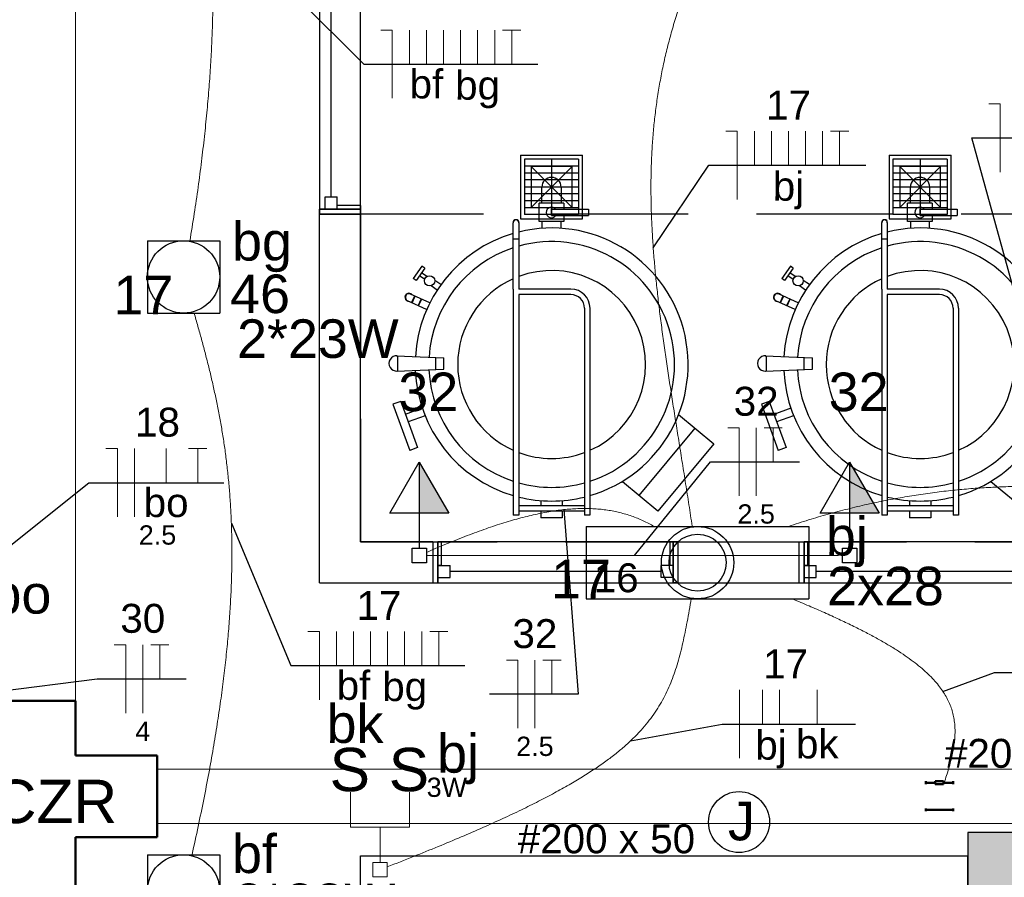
# Model space of a CAD drawing. Header units: millimetres. Extents: x 7 to 269, y 1 to 169.
# Tile 24 of 113: x 63.35 to 66.96, y 35.81 to 38.95. Entities that reach past the tile are written whole.
import ezdxf

# ---------------------------------------------------------------- set-up
doc = ezdxf.new("R2010")
doc.units = ezdxf.units.MM
doc.header["$MEASUREMENT"] = 0
doc.linetypes.add('Dashed', pattern=[0.75, 0.5, -0.25])
for name, color, linetype, lineweight in [('Eletroduto - Marco Polo', 6, 'Continuous', 9), ('Fiação - Marco Polo', 3, 'Continuous', 9), ('Interruptor - Marco Polo', 150, 'Continuous', 9), ('Layout - Marco Polo', 252, 'Continuous', 25), ('Layout-02 - Marco Polo', 243, 'Continuous', 50), ('Linha de Chamada - Marco Polo', 1, 'Continuous', 25), ('Luminárias - Marco Polo', 5, 'Continuous', 25), ('Textos - Marco Polo', 143, 'Continuous', 25), ('Tomadas - Marco Polo', 150, 'Continuous', 25)]:
    doc.layers.add(name, color=color, linetype=linetype, lineweight=lineweight)
doc.layers.add('Parede - Marco Polo', color=7, linetype='Continuous')
doc.styles.add('Arial', font='arial.ttf')

msp = doc.modelspace()

# ---------------------------------------------------------------- hatches: boundary and pattern name
at = {"layer": 'Parede - Marco Polo', "linetype": 'Continuous'}
msp.add_hatch(color=256, dxfattribs=at).paths.add_polyline_path([(66.8284, 35.6768), (67.1283, 35.6768), (67.1283, 35.6768), (67.1283, 35.9768), (66.8284, 35.9768), (66.8284, 35.9768), (66.8284, 35.6908), (66.8284, 35.6908), (66.8284, 35.6768), (66.8284, 35.6768)])
at = {"layer": 'Tomadas - Marco Polo', "linetype": 'Continuous'}
for points in [[(64.8186, 37.1463), (64.8186, 37.3338), (64.9268, 37.1463)], [(66.3949, 37.1463), (66.3949, 37.3338), (66.5032, 37.1463)]]:
    msp.add_hatch(color=256, dxfattribs=at).paths.add_polyline_path(points)

# ---------------------------------------------------------------- linework, layer by layer
at = {"layer": 'Eletroduto - Marco Polo', "linetype": 'Continuous'}
for p, q in [((63.5585, 38.7067), (63.5585, 39.3709)), ((63.5585, 37.8214), (63.5585, 38.7067)), ((63.5585, 36.4423), (63.5585, 37.8214)), ((63.8584, 36.2099), (66.7239, 36.2099)), ((66.7239, 36.2099), (67.4142, 36.2099)), ((63.8584, 36.0099), (66.7239, 36.0099)), ((66.7239, 36.0099), (67.4142, 36.0099))]:
    msp.add_line(p, q, dxfattribs=at)
for points in [[(63.9778, 38.143), (63.994, 38.2439), (64.0083, 38.3413), (64.0206, 38.4352), (64.0312, 38.5259), (64.0402, 38.6133), (64.0475, 38.6977), (64.0533, 38.7792), (64.0577, 38.8578), (64.0607, 38.9337), (64.0625, 39.0071), (64.0631, 39.0781), (64.0627, 39.1467), (64.0612, 39.2132), (64.0588, 39.2776), (64.0556, 39.34), (64.0517, 39.4007), (64.047, 39.4596), (64.0419, 39.517), (64.0362, 39.573), (64.0301, 39.6276), (64.0238, 39.681), (64.0172, 39.7334), (64.0104, 39.7849), (64.0036, 39.8355), (63.9968, 39.8854), (63.9902, 39.9348), (63.9837, 39.9837), (63.9775, 40.0323), (63.9717, 40.0807), (63.9664, 40.1291)], [(65.7853, 39.0427), (65.7644, 38.9815), (65.7458, 38.9208), (65.7294, 38.8604), (65.7152, 38.8003), (65.7029, 38.7405), (65.6926, 38.6808), (65.6842, 38.6212), (65.6775, 38.5616), (65.6726, 38.5019), (65.6693, 38.4421), (65.6675, 38.382), (65.6672, 38.3217), (65.6683, 38.2609), (65.6706, 38.1998), (65.6742, 38.1381), (65.6789, 38.0758), (65.6847, 38.0128), (65.6914, 37.9491), (65.699, 37.8846), (65.7075, 37.8192), (65.7166, 37.7528), (65.7264, 37.6853), (65.7368, 37.6168), (65.7477, 37.547), (65.7589, 37.476), (65.7705, 37.4036), (65.7823, 37.3298), (65.7942, 37.2545), (65.8063, 37.1776), (65.8183, 37.0991)], [(63.986, 35.8968), (64.0085, 35.9997), (64.0289, 36.0987), (64.0473, 36.194), (64.0637, 36.2857), (64.0781, 36.3741), (64.0907, 36.4592), (64.1015, 36.5411), (64.1106, 36.6201), (64.118, 36.6962), (64.1237, 36.7695), (64.1279, 36.8403), (64.1306, 36.9087), (64.1319, 36.9748), (64.1318, 37.0387), (64.1304, 37.1005), (64.1277, 37.1605), (64.1239, 37.2188), (64.1189, 37.2754), (64.1128, 37.3306), (64.1058, 37.3844), (64.0978, 37.437), (64.0889, 37.4886), (64.0792, 37.5393), (64.0688, 37.5892), (64.0576, 37.6384), (64.0459, 37.6872), (64.0335, 37.7356), (64.0206, 37.7838), (64.0073, 37.8318), (63.9936, 37.88)], [(66.1716, 37.0986), (66.2446, 37.1221), (66.3167, 37.1432), (66.3881, 37.1621), (66.4585, 37.1789), (66.5281, 37.1936), (66.5969, 37.2063), (66.6648, 37.217), (66.7319, 37.2259), (66.7981, 37.2331), (66.8635, 37.2385), (66.928, 37.2422), (66.9916, 37.2444), (67.0544, 37.2451), (67.1164, 37.2444), (67.1775, 37.2423), (67.2377, 37.2389), (67.297, 37.2344), (67.3555, 37.2286), (67.4132, 37.2218), (67.4699, 37.214), (67.5259, 37.2053), (67.5809, 37.1957), (67.6351, 37.1853), (67.6884, 37.1742), (67.7408, 37.1625), (67.7924, 37.1502), (67.8431, 37.1374), (67.8929, 37.1242), (67.9418, 37.1106), (67.9899, 37.0967)], [(65.6793, 37.098), (65.659, 37.1091), (65.6385, 37.1192), (65.6177, 37.1282), (65.5965, 37.1362), (65.5749, 37.1432), (65.553, 37.1491), (65.5306, 37.1541), (65.5078, 37.158), (65.4845, 37.161), (65.4607, 37.163), (65.4364, 37.1639), (65.4116, 37.164), (65.3862, 37.163), (65.3603, 37.161), (65.3337, 37.1582), (65.3065, 37.1543), (65.2786, 37.1495), (65.25, 37.1438), (65.2208, 37.1371), (65.1908, 37.1295), (65.1601, 37.121), (65.1286, 37.1115), (65.0963, 37.1012), (65.0631, 37.0899), (65.0292, 37.0778), (64.9943, 37.0647), (64.9586, 37.0508), (64.922, 37.036), (64.8844, 37.0203), (64.8458, 37.0037)], [(64.8445, 36.9918), (64.917, 36.9918), (64.985, 36.9918), (65.0488, 36.9918), (65.1086, 36.9918), (65.165, 36.9918), (65.218, 36.9918), (65.2682, 36.9918), (65.3158, 36.9918), (65.361, 36.9918), (65.4043, 36.9918), (65.446, 36.9918), (65.4864, 36.9918), (65.5258, 36.9918), (65.5645, 36.9918), (65.6028, 36.9918), (65.6411, 36.9918), (65.6797, 36.9918), (65.7189, 36.9918), (65.7591, 36.9918), (65.8004, 36.9918), (65.8434, 36.9918), (65.8883, 36.9918), (65.9353, 36.9918), (65.9849, 36.9918), (66.0374, 36.9918), (66.093, 36.9918), (66.1521, 36.9918), (66.215, 36.9918), (66.2821, 36.9918), (66.3537, 36.9918)], [(64.7008, 35.8513), (64.7974, 35.8894), (64.8879, 35.926), (64.9724, 35.9613), (65.0511, 35.9954), (65.1244, 36.0284), (65.1924, 36.0605), (65.2554, 36.0916), (65.3135, 36.1221), (65.367, 36.1518), (65.4161, 36.1811), (65.461, 36.21), (65.502, 36.2385), (65.5392, 36.2669), (65.573, 36.2952), (65.6034, 36.3236), (65.6308, 36.3522), (65.6553, 36.381), (65.6772, 36.4102), (65.6966, 36.4399), (65.7139, 36.4703), (65.7292, 36.5014), (65.7428, 36.5333), (65.7548, 36.5663), (65.7655, 36.6003), (65.7752, 36.6355), (65.7839, 36.672), (65.7921, 36.7099), (65.7998, 36.7494), (65.8072, 36.7906), (65.8147, 36.8335)], [(66.1858, 36.8326), (66.2463, 36.8072), (66.3028, 36.7826), (66.3556, 36.7585), (66.4047, 36.7351), (66.4502, 36.7122), (66.4922, 36.6897), (66.5309, 36.6677), (66.5663, 36.6461), (66.5986, 36.6248), (66.6278, 36.6037), (66.6541, 36.5829), (66.6776, 36.5623), (66.6983, 36.5417), (66.7165, 36.5213), (66.7321, 36.5008), (66.7454, 36.4803), (66.7564, 36.4597), (66.7652, 36.4389), (66.772, 36.418), (66.7768, 36.3968), (66.7798, 36.3753), (66.781, 36.3534), (66.7806, 36.3312), (66.7787, 36.3085), (66.7754, 36.2852), (66.7707, 36.2614), (66.7649, 36.237), (66.758, 36.2119), (66.7501, 36.1861), (66.7414, 36.1595)]]:
    msp.add_spline(points, degree=3, dxfattribs=at)
at = {"layer": 'Fiação - Marco Polo'}
for p, q in [((64.678, 38.9164), (64.7197, 38.9164)), ((64.7197, 38.6664), (64.7197, 38.9164)), ((64.7822, 38.7914), (64.7822, 38.9164)), ((64.8447, 38.7914), (64.8447, 38.9164)), ((64.9072, 38.7914), (64.9072, 38.9164)), ((64.9697, 38.7914), (64.9697, 38.9164)), ((65.0322, 38.7914), (65.0322, 38.9164)), ((65.0947, 38.7914), (65.0947, 38.9164)), ((65.1238, 38.9164), (65.1905, 38.9164)), ((65.1572, 38.7914), (65.1572, 38.9164)), ((66.9048, 38.6459), (66.9464, 38.6459)), ((66.9464, 38.3959), (66.9464, 38.6459)), ((65.9416, 38.5462), (65.9834, 38.5462)), ((65.9834, 38.2962), (65.9834, 38.5462)), ((66.0459, 38.4212), (66.0459, 38.5462)), ((66.1084, 38.4212), (66.1084, 38.5462)), ((66.1709, 38.4212), (66.1709, 38.5462)), ((66.2334, 38.4212), (66.2334, 38.5462)), ((66.2959, 38.4212), (66.2959, 38.5462)), ((66.325, 38.5462), (66.3916, 38.5462)), ((66.3584, 38.4212), (66.3584, 38.5462)), ((65.9483, 37.4598), (65.9899, 37.4598)), ((65.9899, 37.2098), (65.9899, 37.4598)), ((66.0524, 37.2098), (66.0524, 37.4598)), ((66.0816, 37.4598), (66.1483, 37.4598)), ((66.1149, 37.3348), (66.1149, 37.4598)), ((63.6706, 37.3832), (63.7123, 37.3832)), ((63.7123, 37.1332), (63.7123, 37.3832)), ((63.7748, 37.1332), (63.7748, 37.3832)), ((63.8908, 37.2582), (63.8908, 37.3832)), ((63.9734, 37.3832), (64.0401, 37.3832)), ((64.0067, 37.2582), (64.0067, 37.3832)), ((64.4107, 36.7137), (64.4523, 36.7137)), ((64.4523, 36.4637), (64.4523, 36.7137)), ((64.5148, 36.5887), (64.5148, 36.7137)), ((64.5773, 36.5887), (64.5773, 36.7137)), ((64.6398, 36.5887), (64.6398, 36.7137)), ((64.7023, 36.5887), (64.7023, 36.7137)), ((64.7648, 36.5887), (64.7648, 36.7137)), ((64.8273, 36.5887), (64.8273, 36.7137)), ((64.8565, 36.7137), (64.9231, 36.7137)), ((64.8898, 36.5887), (64.8898, 36.7137)), ((63.7013, 36.6649), (63.743, 36.6649)), ((63.743, 36.4149), (63.743, 36.6649)), ((63.8055, 36.4149), (63.8055, 36.6649)), ((63.8347, 36.6649), (63.9014, 36.6649)), ((63.868, 36.5399), (63.868, 36.6649)), ((65.1377, 36.609), (65.1793, 36.609)), ((65.1793, 36.359), (65.1793, 36.609)), ((65.2418, 36.359), (65.2418, 36.609)), ((65.271, 36.609), (65.3377, 36.609)), ((65.3043, 36.484), (65.3043, 36.609)), ((65.9911, 36.2494), (65.9911, 36.4994)), ((66.0757, 36.3744), (66.0757, 36.4994)), ((66.1382, 36.3744), (66.1382, 36.4994)), ((66.2764, 36.3744), (66.2764, 36.4994))]:
    msp.add_line(p, q, dxfattribs=at)
at = {"layer": 'Interruptor - Marco Polo'}
for p, q in [((64.5667, 36.1247), (64.5667, 35.9963)), ((64.7832, 36.1247), (64.7832, 35.9963)), ((64.7832, 35.9963), (64.5667, 35.9963)), ((64.6749, 35.9963), (64.6749, 35.8678)), ((64.6484, 35.8678), (64.7014, 35.8678)), ((64.6484, 35.8147), (64.6484, 35.8678)), ((64.7014, 35.8678), (64.7014, 35.8147)), ((64.7014, 35.8147), (64.6484, 35.8147))]:
    msp.add_line(p, q, dxfattribs=at)
at = {"layer": 'Layout - Marco Polo'}
for p, q in [((64.4534, 39.1223), (64.4534, 38.2608)), ((64.6034, 38.2608), (64.6034, 39.1223)), ((64.4954, 38.3053), (64.4954, 39.0783)), ((65.1898, 38.4578), (65.1898, 38.2253)), ((65.1898, 38.4578), (65.4168, 38.4578)), ((65.4168, 38.2253), (65.4168, 38.4578)), ((66.5399, 38.4578), (66.5399, 38.2253)), ((66.5399, 38.4578), (66.7669, 38.4578)), ((66.7669, 38.2253), (66.7669, 38.4578)), ((65.2034, 38.4433), (65.2034, 38.2403)), ((65.4023, 38.4433), (65.2034, 38.4433)), ((65.4023, 38.4183), (65.2034, 38.4183)), ((65.2284, 38.4168), (65.3783, 38.2668)), ((65.3783, 38.4168), (65.2284, 38.2668)), ((65.3033, 38.4433), (65.3033, 38.2403)), ((65.4023, 38.4433), (65.4023, 38.2403)), ((66.5533, 38.4433), (66.5533, 38.2403)), ((66.7523, 38.4433), (66.5533, 38.4433)), ((66.7523, 38.4183), (66.5533, 38.4183)), ((66.5784, 38.4168), (66.7284, 38.2668)), ((66.7284, 38.4168), (66.5784, 38.2668)), ((66.6534, 38.4433), (66.6534, 38.2403)), ((66.7523, 38.4433), (66.7523, 38.2403)), ((65.4023, 38.3923), (65.2034, 38.3923)), ((66.7523, 38.3923), (66.5533, 38.3923)), ((65.4023, 38.3673), (65.2034, 38.3673)), ((66.7523, 38.3673), (66.5533, 38.3673)), ((65.4023, 38.3413), (65.2034, 38.3413)), ((65.4023, 38.3163), (65.2034, 38.3163)), ((65.2673, 38.2818), (65.2673, 38.3413)), ((65.3379, 38.3413), (65.3379, 38.2818)), ((66.7523, 38.3413), (66.5533, 38.3413)), ((66.7523, 38.3163), (66.5533, 38.3163)), ((66.6174, 38.2818), (66.6174, 38.3413)), ((66.6878, 38.3413), (66.6878, 38.2818)), ((64.4733, 38.3053), (64.5178, 38.3053)), ((64.4733, 38.2608), (64.4733, 38.3053)), ((64.5178, 38.2608), (64.5178, 38.3053)), ((64.6034, 38.2733), (64.5178, 38.2733)), ((64.5178, 38.2608), (64.5178, 38.2733)), ((64.6034, 38.2733), (64.6034, 38.2418)), ((65.4023, 38.2903), (65.2034, 38.2903)), ((65.2574, 38.2153), (65.2574, 38.2818)), ((65.3478, 38.2818), (65.2574, 38.2818)), ((65.3478, 38.2818), (65.3478, 38.2598)), ((66.7523, 38.2903), (66.5533, 38.2903)), ((66.6073, 38.2153), (66.6073, 38.2818)), ((66.6979, 38.2818), (66.6073, 38.2818)), ((66.6979, 38.2818), (66.6979, 38.2598)), ((64.5178, 38.2608), (64.4534, 38.2608)), ((64.6034, 38.2608), (64.4534, 38.2608)), ((64.4534, 38.2608), (64.6034, 38.2608)), ((64.4733, 38.2608), (64.5178, 38.2608)), ((64.6034, 38.2418), (64.6034, 38.2608)), ((65.4023, 38.2653), (65.2034, 38.2653)), ((65.4023, 38.2403), (65.2034, 38.2403)), ((65.3029, 38.2598), (65.4389, 38.2598)), ((65.3029, 38.2373), (65.3029, 38.2598)), ((65.3029, 38.2373), (65.4389, 38.2373)), ((65.3478, 38.2373), (65.3478, 38.2153)), ((65.4389, 38.2598), (65.4389, 38.2373)), ((66.7523, 38.2653), (66.5533, 38.2653)), ((66.7523, 38.2403), (66.5533, 38.2403)), ((66.6529, 38.2598), (66.7883, 38.2598)), ((66.6529, 38.2373), (66.6529, 38.2598)), ((66.6529, 38.2373), (66.7883, 38.2373)), ((66.6979, 38.2373), (66.6979, 38.2153)), ((66.7883, 38.2598), (66.7883, 38.2373)), ((65.1628, 37.9673), (65.1628, 38.2108)), ((65.1829, 38.2108), (65.1829, 37.9673)), ((65.1898, 38.2253), (65.4168, 38.2253)), ((65.3478, 38.2153), (65.2574, 38.2153)), ((65.2673, 38.2153), (65.2673, 38.1903)), ((65.3379, 38.1903), (65.3379, 38.2153)), ((66.5129, 37.9673), (66.5129, 38.2108)), ((66.5328, 38.2108), (66.5328, 37.9673)), ((66.5399, 38.2253), (66.7669, 38.2253)), ((66.6979, 38.2153), (66.6073, 38.2153)), ((66.6174, 38.2153), (66.6174, 38.1903)), ((66.6878, 38.1903), (66.6878, 38.2153)), ((65.1829, 38.1508), (65.1628, 38.1508)), ((66.5328, 38.1508), (66.5129, 38.1508)), ((64.8278, 38.0513), (64.7964, 38.0063)), ((64.8383, 38.0438), (64.8068, 37.9993)), ((64.8458, 38.0133), (64.8263, 38.0268)), ((64.8383, 38.0438), (64.8278, 38.0513)), ((66.1779, 38.0513), (66.1463, 38.0063)), ((66.1883, 38.0438), (66.1568, 37.9993)), ((66.1958, 38.0133), (66.1763, 38.0268)), ((66.1883, 38.0438), (66.1779, 38.0513)), ((64.8068, 37.9993), (64.7964, 38.0063)), ((64.8383, 38.0023), (64.8188, 38.0158)), ((64.8979, 37.9838), (64.8753, 37.9993)), ((66.1568, 37.9993), (66.1463, 38.0063)), ((66.1883, 38.0023), (66.1688, 38.0158)), ((66.2478, 37.9838), (66.2253, 37.9993)), ((64.8568, 37.9168), (64.7863, 37.9493)), ((64.8838, 37.9638), (64.8614, 37.9793)), ((65.1628, 37.9673), (65.1628, 37.1393)), ((65.3739, 37.9673), (65.1829, 37.9673)), ((65.3238, 37.9673), (65.1829, 37.9673)), ((65.3739, 37.9473), (65.1829, 37.9473)), ((65.1829, 37.9473), (65.1829, 37.1393)), ((66.2069, 37.9168), (66.1363, 37.9493)), ((66.2339, 37.9638), (66.2113, 37.9793)), ((66.5129, 37.9673), (66.5129, 37.1393)), ((66.7238, 37.9673), (66.5328, 37.9673)), ((66.6733, 37.9673), (66.5328, 37.9673)), ((66.7238, 37.9473), (66.5328, 37.9473)), ((66.5328, 37.9473), (66.5328, 37.1393)), ((64.8453, 37.8923), (64.7749, 37.9248)), ((64.7904, 37.9178), (64.8019, 37.9423)), ((64.7918, 37.9173), (64.8033, 37.9418)), ((64.8144, 37.9068), (64.8259, 37.9308)), ((64.8158, 37.9058), (64.8273, 37.9303)), ((66.1953, 37.8923), (66.1248, 37.9248)), ((66.1403, 37.9178), (66.1518, 37.9423)), ((66.1419, 37.9173), (66.1534, 37.9418)), ((66.1643, 37.9068), (66.1758, 37.9308)), ((66.1659, 37.9058), (66.1774, 37.9303)), ((65.4233, 37.8973), (65.4233, 37.1393)), ((65.4438, 37.8973), (65.4438, 37.1393)), ((66.7738, 37.8973), (66.7738, 37.1393)), ((66.7934, 37.8973), (66.7934, 37.1393)), ((64.7353, 37.7233), (64.9089, 37.7153)), ((64.7388, 37.7233), (64.7388, 37.6673)), ((64.8788, 37.6728), (64.8788, 37.7168)), ((64.9089, 37.6743), (64.9089, 37.7153)), ((66.0854, 37.7233), (66.2588, 37.7153)), ((66.0888, 37.7233), (66.0888, 37.6673)), ((66.2288, 37.6728), (66.2288, 37.7168)), ((66.2588, 37.6743), (66.2588, 37.7153)), ((64.7353, 37.6673), (64.9089, 37.6743)), ((66.0854, 37.6673), (66.2588, 37.6743)), ((64.7503, 37.5558), (64.7219, 37.5458)), ((64.7503, 37.5558), (64.8118, 37.3868)), ((66.1003, 37.5558), (66.0718, 37.5458)), ((66.1003, 37.5558), (66.1619, 37.3868)), ((64.7219, 37.5458), (64.7833, 37.3763)), ((64.8294, 37.5318), (64.7673, 37.5088)), ((66.0718, 37.5458), (66.1333, 37.3763)), ((66.1793, 37.5318), (66.1174, 37.5088)), ((64.8398, 37.5033), (64.7773, 37.4808)), ((65.7683, 37.5083), (65.8979, 37.4008)), ((66.1898, 37.5033), (66.1273, 37.4808)), ((65.8284, 37.4583), (65.6228, 37.2113)), ((64.8118, 37.3868), (64.7833, 37.3763)), ((65.8979, 37.4008), (65.6924, 37.1538)), ((66.1619, 37.3868), (66.1333, 37.3763)), ((65.6924, 37.1538), (65.5628, 37.2613)), ((67.0423, 37.1538), (66.9128, 37.2613)), ((65.2638, 37.1928), (65.2638, 37.1743)), ((65.3423, 37.1928), (65.3423, 37.1743)), ((66.6138, 37.1928), (66.6138, 37.1743)), ((66.6924, 37.1928), (66.6924, 37.1743)), ((65.4233, 37.1743), (65.1829, 37.1743)), ((65.4233, 37.1543), (65.1829, 37.1543)), ((65.2638, 37.1543), (65.2638, 37.1293)), ((65.3423, 37.1543), (65.3423, 37.1293)), ((66.7738, 37.1743), (66.5328, 37.1743)), ((66.7738, 37.1543), (66.5328, 37.1543)), ((66.6138, 37.1543), (66.6138, 37.1293)), ((66.6924, 37.1543), (66.6924, 37.1293)), ((65.1829, 37.1393), (65.1628, 37.1393)), ((65.3423, 37.1293), (65.2638, 37.1293)), ((65.4438, 37.1393), (65.4233, 37.1393)), ((66.5328, 37.1393), (66.5129, 37.1393)), ((66.6924, 37.1293), (66.6138, 37.1293)), ((66.7934, 37.1393), (66.7738, 37.1393)), ((64.8679, 37.0418), (64.8679, 36.8913)), ((64.8868, 36.8913), (64.8868, 37.0418)), ((65.7484, 37.0418), (64.8868, 37.0418)), ((64.8868, 37.0418), (64.8868, 36.8913)), ((64.8993, 36.9558), (64.8993, 37.0418)), ((65.7358, 37.0418), (65.7673, 37.0418)), ((65.7358, 37.0418), (65.7358, 36.9558)), ((65.7673, 37.0418), (65.7484, 37.0418)), ((65.7484, 37.0418), (65.7484, 36.8913)), ((65.7484, 36.8913), (65.7484, 37.0418)), ((65.7673, 36.8913), (65.7673, 37.0418)), ((66.2094, 37.0418), (66.2094, 36.8913)), ((66.2284, 36.8913), (66.2284, 37.0418)), ((67.0904, 37.0418), (66.2284, 37.0418)), ((66.2284, 37.0418), (66.2284, 36.8913)), ((66.2413, 36.9558), (66.2413, 37.0418)), ((64.8868, 36.9558), (64.9313, 36.9558)), ((64.8868, 36.9118), (64.8868, 36.9558)), ((64.8868, 36.9558), (64.8868, 36.8913)), ((64.8993, 36.9558), (64.8868, 36.9558)), ((64.9313, 36.9118), (64.9313, 36.9558)), ((65.7044, 36.9118), (65.7044, 36.9558)), ((65.7484, 36.9558), (65.7044, 36.9558)), ((65.7484, 36.9558), (65.7358, 36.9558)), ((65.7484, 36.9118), (65.7484, 36.9558)), ((65.7484, 36.9558), (65.7484, 36.8913)), ((66.2284, 36.9558), (66.2729, 36.9558)), ((66.2284, 36.9118), (66.2284, 36.9558)), ((66.2284, 36.9558), (66.2284, 36.8913)), ((66.2413, 36.9558), (66.2284, 36.9558)), ((66.2729, 36.9118), (66.2729, 36.9558)), ((64.8868, 36.9118), (64.9313, 36.9118)), ((65.7044, 36.9338), (64.9313, 36.9338)), ((65.7484, 36.9118), (65.7044, 36.9118)), ((66.2284, 36.9118), (66.2729, 36.9118)), ((67.0459, 36.9338), (66.2729, 36.9338)), ((64.8679, 36.8913), (64.8868, 36.8913)), ((64.8679, 36.8913), (64.8868, 36.8913)), ((64.8868, 36.8913), (65.7484, 36.8913)), ((65.7673, 36.8913), (65.7484, 36.8913)), ((65.7484, 36.8913), (65.7673, 36.8913)), ((66.2094, 36.8913), (66.2284, 36.8913)), ((66.2094, 36.8913), (66.2284, 36.8913)), ((66.2284, 36.8913), (67.0904, 36.8913))]:
    msp.add_line(p, q, dxfattribs=at)
at = {"layer": 'Layout - Marco Polo', "linetype": 'Dashed'}
msp.add_line((67.3033, 38.2418), (64.6034, 38.2418), dxfattribs=at)
at = {"layer": 'Layout - Marco Polo'}
for points in [[(65.3783, 38.2668), (65.3783, 38.4168), (65.2284, 38.4168), (65.2284, 38.2668), (65.3783, 38.2668)], [(66.7284, 38.2668), (66.7284, 38.4168), (66.5784, 38.4168), (66.5784, 38.2668), (66.7284, 38.2668)]]:
    msp.add_lwpolyline(points, close=True, dxfattribs=at)
for centre in [(64.8563, 37.9978), (66.2064, 37.9978)]:
    msp.add_circle(centre, 0.0189, dxfattribs=at)
for centre, radius, start, end in [((65.3029, 38.3413), 0.0354, 0, 180), ((66.6529, 38.3413), 0.0354, 0, 180), ((65.3029, 38.2483), 0.0193, 35.2772, 324.723), ((66.6529, 38.2483), 0.0193, 35.2772, 324.723), ((65.1728, 38.2108), 0.011, 0, 180), ((65.1728, 38.2108), 0.01, 0, 180), ((66.5229, 38.2108), 0.011, 0, 180), ((66.5229, 38.2108), 0.01, 0, 180), ((65.3033, 37.6913), 0.5, 106.307, 176.712), ((65.3033, 37.6913), 0.5, 286.307, 103.933), ((66.6534, 37.6913), 0.5, 106.307, 176.712), ((66.6534, 37.6913), 0.5, 286.307, 103.933), ((65.3033, 37.6913), 0.45, 288.178, 105.518), ((66.6534, 37.6913), 0.45, 288.178, 105.518), ((65.3033, 37.6913), 0.45, 108.179, 176.638), ((66.6534, 37.6913), 0.45, 108.179, 176.638), ((65.3033, 37.6913), 0.3442, 294.072, 110.474), ((66.6534, 37.6913), 0.3442, 294.072, 110.474), ((65.3033, 37.6913), 0.3442, 114.072, 245.928), ((66.6534, 37.6913), 0.3442, 114.072, 245.928), ((64.7809, 37.9373), 0.015, 39.1581, 270.842), ((64.7809, 37.9373), 0.0135, 65, 245), ((65.3739, 37.8973), 0.07, 0, 90), ((65.3739, 37.8973), 0.05, 0, 90), ((66.1308, 37.9373), 0.015, 39.1581, 270.842), ((66.1308, 37.9373), 0.0135, 65, 245), ((66.7238, 37.8973), 0.07, 0, 90), ((66.7238, 37.8973), 0.05, 0, 90), ((64.7353, 37.6953), 0.028, 84.7591, 274.529), ((66.0854, 37.6953), 0.028, 84.7591, 274.529), ((65.3033, 37.6913), 0.5, 182.472, 253.693), ((65.3033, 37.6913), 0.45, 182.472, 251.822), ((66.6534, 37.6913), 0.5, 182.472, 253.693), ((66.6534, 37.6913), 0.45, 182.472, 251.822), ((65.3033, 37.6913), 0.3442, 249.526, 290.474), ((66.6534, 37.6913), 0.3442, 249.526, 290.474), ((65.3033, 37.6913), 0.45, 254.482, 285.518), ((66.6534, 37.6913), 0.45, 254.482, 285.518), ((65.3033, 37.6913), 0.5, 256.067, 283.933), ((66.6534, 37.6913), 0.5, 256.067, 283.933)]:
    msp.add_arc(centre, radius, start, end, dxfattribs=at)
at = {"layer": 'Layout-02 - Marco Polo'}
for p, q in [((63.2585, 36.4599), (63.5585, 36.4599)), ((63.5585, 36.4599), (63.5585, 36.2599)), ((63.8584, 36.2599), (63.5585, 36.2599)), ((63.8584, 35.9599), (63.8584, 36.2599)), ((63.8584, 35.9599), (63.8584, 36.2599)), ((66.6739, 36.1549), (66.6739, 36.1649)), ((66.6739, 36.1598), (66.7089, 36.1598)), ((66.7089, 36.1649), (66.7389, 36.1649)), ((66.7089, 36.1549), (66.7089, 36.1649)), ((66.7089, 36.1549), (66.7389, 36.1549)), ((66.7389, 36.1549), (66.7389, 36.1649)), ((66.7389, 36.1598), (66.7739, 36.1598)), ((66.7739, 36.1549), (66.7739, 36.1649)), ((66.6739, 36.0549), (66.6739, 36.0648)), ((66.7739, 36.0598), (66.6739, 36.0598)), ((66.7739, 36.0549), (66.7739, 36.0648)), ((63.5585, 35.9599), (63.8584, 35.9599)), ((63.5585, 35.9599), (63.5585, 35.7599))]:
    msp.add_line(p, q, dxfattribs=at)
at = {"layer": 'Linha de Chamada - Marco Polo'}
for p, q in [((64.055, 39.3505), (64.6155, 38.7914)), ((64.6155, 38.7914), (65.253, 38.7914)), ((67.1951, 37.2415), (66.8423, 38.5209)), ((66.8423, 38.5209), (67.6566, 38.5209)), ((65.6756, 38.1183), (65.8791, 38.4212)), ((65.8791, 38.4212), (66.4541, 38.4212)), ((65.6068, 36.9918), (65.8858, 37.3348)), ((65.8858, 37.3348), (66.2108, 37.3348)), ((62.9032, 36.6964), (63.6081, 37.2582)), ((63.6081, 37.2582), (64.1026, 37.2582)), ((65.3482, 37.1598), (65.4002, 36.484)), ((64.13, 37.1108), (64.3482, 36.5887)), ((64.3482, 36.5887), (64.9856, 36.5887)), ((62.7484, 36.4272), (63.6388, 36.5399)), ((63.6388, 36.5399), (63.9639, 36.5399)), ((66.7368, 36.4941), (66.9253, 36.563)), ((66.9253, 36.563), (67.4849, 36.563)), ((65.4002, 36.484), (65.0752, 36.484)), ((65.5926, 36.3132), (65.9286, 36.3744)), ((65.9286, 36.3744), (66.4164, 36.3744))]:
    msp.add_line(p, q, dxfattribs=at)
msp.add_circle((65.9899, 36.0155), 0.1116, dxfattribs=at)
at = {"layer": 'Luminárias - Marco Polo'}
for p, q in [((63.8224, 38.1446), (64.0874, 38.1446)), ((63.8224, 38.1446), (63.8224, 37.8796)), ((64.0874, 38.1446), (64.0874, 37.8796)), ((63.8224, 37.8796), (64.0874, 37.8796)), ((65.4299, 37.0981), (66.2459, 37.0981)), ((65.4299, 37.0981), (65.4299, 36.8331)), ((66.2459, 37.0981), (66.2459, 36.8331)), ((65.4299, 36.8331), (66.2459, 36.8331)), ((63.8224, 35.8957), (64.0874, 35.8957)), ((63.8224, 35.8957), (63.8224, 35.6307)), ((64.0874, 35.8957), (64.0874, 35.6307))]:
    msp.add_line(p, q, dxfattribs=at)
for centre, radius in [((63.9549, 38.0121), 0.1325), ((65.838, 36.9656), 0.1325), ((65.838, 36.9656), 0.1046), ((63.9549, 35.7632), 0.1325)]:
    msp.add_circle(centre, radius, dxfattribs=at)
at = {"layer": 'Parede - Marco Polo'}
for p, q in [((64.4534, 38.2418), (64.4534, 38.2608)), ((64.4534, 38.2608), (64.4534, 38.2418)), ((64.6034, 38.2418), (64.4534, 38.2418)), ((64.4534, 38.2418), (64.6034, 38.2418)), ((64.4534, 36.8913), (64.4534, 38.2418)), ((64.6034, 37.0418), (64.6034, 38.2418)), ((64.8679, 37.0418), (64.6034, 37.0418)), ((65.7673, 37.0418), (66.2094, 37.0418)), ((64.4534, 36.8913), (64.8679, 36.8913)), ((65.7673, 36.8913), (66.2094, 36.8913)), ((67.1283, 35.9768), (66.8284, 35.9768)), ((66.8284, 35.9768), (66.8284, 35.7238)), ((64.6034, 34.6018), (64.6034, 35.8913)), ((64.6034, 35.8913), (66.8284, 35.8913)), ((66.8284, 35.6768), (66.8284, 35.8913))]:
    msp.add_line(p, q, dxfattribs=at)
at = {"layer": 'Parede - Marco Polo', "linetype": 'Dashed'}
for p, q in [((64.6034, 38.2418), (64.6034, 37.0418)), ((64.6034, 37.0418), (67.3033, 37.0418))]:
    msp.add_line(p, q, dxfattribs=at)
at = {"layer": 'Tomadas - Marco Polo'}
for p, q in [((64.7103, 37.1463), (64.8186, 37.3338)), ((64.8186, 37.3338), (64.8186, 37.1463)), ((64.8186, 37.3338), (64.9268, 37.1463)), ((66.2867, 37.1463), (66.3949, 37.3338)), ((66.3949, 37.3338), (66.3949, 37.1463)), ((66.3949, 37.3338), (66.5032, 37.1463)), ((64.9268, 37.1463), (64.7103, 37.1463)), ((64.8186, 37.1463), (64.8186, 37.0183)), ((66.5032, 37.1463), (66.2867, 37.1463)), ((66.3949, 37.1463), (66.3949, 37.0183)), ((64.7921, 37.0183), (64.8451, 37.0183)), ((64.7921, 36.9652), (64.7921, 37.0183)), ((64.8451, 37.0183), (64.8451, 36.9652)), ((66.3684, 37.0183), (66.4214, 37.0183)), ((66.3684, 36.9652), (66.3684, 37.0183)), ((66.4214, 37.0183), (66.4214, 36.9652)), ((64.8451, 36.9652), (64.7921, 36.9652)), ((66.4214, 36.9652), (66.3684, 36.9652))]:
    msp.add_line(p, q, dxfattribs=at)

# ---------------------------------------------------------------- texts
at = {"layer": 'Fiação - Marco Polo', "attachment_point": 8, "line_spacing_factor": 0.798, "style": 'Arial'}
for s, insert, char_height, width in [('bf', (64.8445, 38.6643), 0.1059, 0.25416), ('bg', (65.032, 38.6294), 0.1059, 0.25416), ('17', (66.171, 38.5883), 0.1059, 0.25416), ('bj', (66.171, 38.2594), 0.1059, 0.25416), ('32', (66.0525, 37.5023), 0.1059, 0.25416), ('18', (63.8595, 37.4258), 0.1059, 0.25416), ('bo', (63.891, 37.1313), 0.1059, 0.25416), ('2.5', (66.0525, 37.1077), 0.0706, 0.25416), ('2.5', (63.8595, 37.0307), 0.0706, 0.25416), ('17', (64.671, 36.7558), 0.1059, 0.25416), ('30', (63.8055, 36.7073), 0.1059, 0.25416), ('32', (65.242, 36.6513), 0.1059, 0.25416), ('17', (66.1605, 36.5418), 0.1059, 0.25416), ('bf', (64.5775, 36.4618), 0.1059, 0.25416), ('bg', (64.765, 36.4269), 0.1059, 0.25416), ('4', (63.8055, 36.3127), 0.0706, 0.08472), ('bk', (66.2765, 36.2473), 0.1059, 0.25416), ('bj', (66.107, 36.2124), 0.1059, 0.25416), ('2.5', (65.242, 36.2567), 0.0706, 0.25416)]:
    msp.add_mtext(s, dxfattribs=dict(at, insert=insert, char_height=char_height, width=width))
at = {"layer": 'Interruptor - Marco Polo', "attachment_point": 7, "line_spacing_factor": 0.798, "style": 'Arial'}
for s, insert, char_height, width in [('S', (64.49, 36.1263), 0.1588, 0.19062), ('S', (64.7065, 36.1263), 0.1588, 0.19062), ('3W', (64.8455, 36.1067), 0.0706, 0.16944)]:
    msp.add_mtext(s, dxfattribs=dict(at, insert=insert, char_height=char_height, width=width))
at = {"layer": 'Linha de Chamada - Marco Polo', "insert": (65.9986, 35.9466), "char_height": 0.1412, "width": 0.50832, "attachment_point": 8, "line_spacing_factor": 0.798, "style": 'Arial'}
msp.add_mtext('J', dxfattribs=at)
at = {"layer": 'Luminárias - Marco Polo', "insert": (65.4575, 36.8558), "char_height": 0.1059, "width": 0.25416, "attachment_point": 7, "line_spacing_factor": 0.798, "style": 'Arial'}
msp.add_mtext('16', dxfattribs=at)
at = {"layer": 'Textos - Marco Polo', "line_spacing_factor": 0.798, "style": 'Arial'}
for s, insert, char_height, width, attachment_point in [('bg', (64.1325, 38.0294), 0.1412, 0.33888, 7), ('17', (63.698, 37.875), 0.1412, 0.33888, 7), ('46', (64.1255, 37.8775), 0.1412, 0.33888, 7), ('2*23W', (64.151, 37.7135), 0.1412, 0.8472, 7), ('32', (64.8515, 37.5185), 0.1412, 0.33888, 8), ('32', (66.428, 37.5185), 0.1412, 0.33888, 8), ('bj', (66.308, 36.9494), 0.1412, 0.33888, 7), ('17', (65.301, 36.835), 0.1412, 0.33888, 7), ('bo', (63.361, 36.777), 0.1412, 0.33888, 8), ('2x28', (66.3125, 36.8075), 0.1412, 0.67776, 7), ('bk', (64.583, 36.3035), 0.1412, 0.33888, 8), ('bj', (64.9605, 36.1539), 0.1412, 0.33888, 8), ('#200 x 50', (67.069, 36.2128), 0.1059, 1.14372, 8), ('CZR', (63.4838, 36.0096), 0.15885, 0.57186, 8), ('#200 x 50', (65.504, 35.8997), 0.1059, 1.14372, 8), ('bf', (64.1325, 35.827), 0.1412, 0.33888, 7), ('2*23W', (64.1385, 35.647), 0.1412, 0.8472, 7)]:
    msp.add_mtext(s, dxfattribs=dict(at, insert=insert, char_height=char_height, width=width, attachment_point=attachment_point))

doc.saveas('drawing.dxf')
